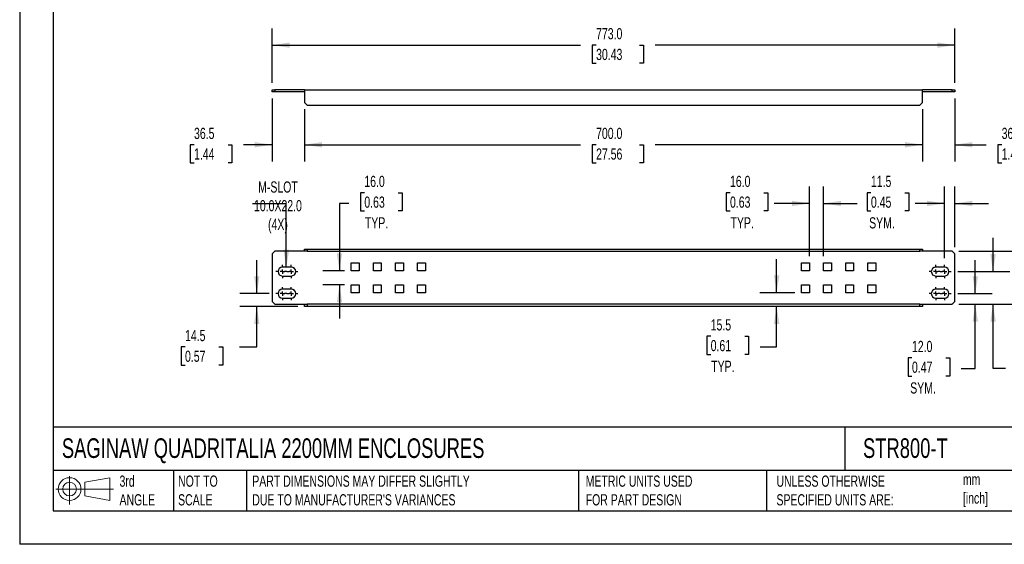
# Model space of a CAD drawing. Header units: millimetres. Extents: x 0 to 1676, y 0 to 1295.
# Tile 1 of 3: x 0 to 1115, y 0 to 595. Entities that reach past the tile are written whole.
import ezdxf

# ---------------------------------------------------------------- set-up
doc = ezdxf.new("R2010")
doc.units = ezdxf.units.MM
doc.header["$LTSCALE"] = 6
doc.linetypes.add('CENTERX2', pattern=[20.32, 12.7, -2.54, 2.54, -2.54])
doc.layers.add('CENTER', color=40, linetype='CENTERX2')
doc.layers.add('DIMENSIONS', color=140, linetype='Continuous', lineweight=25)
doc.layers.add('TEXT', color=140, linetype='Continuous', lineweight=25)
doc.styles.add('SLDTEXTSTYLE0', font='TXT', dxfattribs={"width": 0.7})
doc.dimstyles.new('SLDDIMSTYLE0', dxfattribs={"dimtxt": 12.948047, "dimasz": 19.812, "dimexe": 0, "dimexo": 0.0625, "dimgap": 3.237012, "dimtad": 0, "dimtih": 1, "dimtoh": 1, "dimdec": 1, "dimrnd": 1e-09, "dimzin": 4, "dimdsep": 46, "dimtxsty": 'SLDTEXTSTYLE0', "dimsah": 1, "dimcen": 0.09, "dimadec": 0, "dimazin": 1, "dimtfac": 1, "dimtdec": 1, "dimtmove": 0, "dimatfit": 0, "dimfxl": 0, "dimfrac": 2, "dimtolj": 1, "dimtzin": 12, "dimarcsym": 0})
doc.dimstyles.new('SLDDIMSTYLE1', dxfattribs={"dimtxt": 12.948047, "dimasz": 19.812, "dimexe": 0, "dimexo": 0.0625, "dimgap": 3.237012, "dimtad": 0, "dimtih": 1, "dimtoh": 1, "dimdec": 1, "dimrnd": 1e-09, "dimzin": 12, "dimdsep": 46, "dimtxsty": 'SLDTEXTSTYLE0', "dimsah": 1, "dimcen": 0.09, "dimadec": 0, "dimazin": 3, "dimtfac": 1, "dimtdec": 1, "dimtmove": 0, "dimatfit": 0, "dimfxl": 0, "dimfrac": 2, "dimtolj": 1, "dimtzin": 12, "dimarcsym": 0})
doc.dimstyles.new('SLDDIMSTYLE2', dxfattribs={"dimtxt": 0.18, "dimasz": 19.812, "dimexe": 0, "dimexo": 0.0625, "dimgap": 0, "dimtad": 0, "dimtih": 1, "dimtoh": 1, "dimdec": 0, "dimrnd": 1e-09, "dimzin": 0, "dimdsep": 46, "dimtxsty": 'Standard', "dimsah": 1, "dimcen": 0.09, "dimadec": 0, "dimazin": 0, "dimtfac": 19.812, "dimtdec": 0, "dimtofl": 0, "dimtmove": 0, "dimatfit": 3, "dimfxl": 0, "dimfrac": 2, "dimtolj": 1, "dimtzin": 0, "dimarcsym": 0})
doc.dimstyles.new('SLDDIMSTYLE3', dxfattribs={"dimtxt": 12.948047, "dimasz": 19.812, "dimexe": 0, "dimexo": 0.0625, "dimgap": 3.237012, "dimtad": 0, "dimtih": 1, "dimtoh": 1, "dimdec": 1, "dimrnd": 1e-09, "dimzin": 4, "dimdsep": 46, "dimtxsty": 'SLDTEXTSTYLE0', "dimsah": 1, "dimcen": 0.09, "dimadec": 0, "dimazin": 1, "dimtfac": 1, "dimtdec": 1, "dimtofl": 0, "dimtmove": 0, "dimatfit": 3, "dimfxl": 0, "dimfrac": 2, "dimtolj": 1, "dimtzin": 12, "dimarcsym": 0})

# ---------------------------------------------------------------- blocks, each defined once
blk = doc.blocks.new('Block11')
at = {"color": 7, "linetype": 'Continuous', "lineweight": 18}
for p, q in [((15.5, 31.9), (15.5, 0)), ((32.9, 25), (61.1, 30.2)), ((32.9, 9.6), (32.9, 25)), ((61.1, 30.2), (61.1, 4.4)), ((0, 17.3), (65.2, 17.3)), ((32.9, 9.6), (61.1, 4.4))]:
    blk.add_line(p, q, dxfattribs=at)
for radius in [12.9, 7.71]:
    blk.add_circle((15.5, 17.3), radius, dxfattribs=at)
blk = doc.blocks.new('Block12')
at = {"color": 7, "linetype": 'Continuous'}
blk.add_blockref('Block11', (0, 0), dxfattribs=at)
blk = doc.blocks.new('_D_15')
at = {"layer": 'DIMENSIONS'}
for p, q in [((268.6, 284.1), (268.6, 322.2)), ((282.5, 284.1), (249.5, 284.1)), ((315, 269.6), (249.5, 269.6)), ((268.6, 223.7), (268.6, 269.6)), ((187.3, 223.7), (182.9, 223.7)), ((182.9, 223.7), (182.9, 203.1)), ((225.7, 223.7), (230.1, 223.7)), ((230.1, 223.7), (230.1, 203.1)), ((249.1, 223.7), (268.6, 223.7)), ((182.9, 203.1), (187.3, 203.1)), ((230.1, 203.1), (225.7, 203.1))]:
    blk.add_line(p, q, dxfattribs=at)
for points in [[(268.6, 284.1), (271.6, 303.9), (265.5, 303.9)], [(268.6, 269.6), (265.5, 249.8), (271.6, 249.8)]]:
    blk.add_solid(points, dxfattribs=at)
at = {"layer": 'DIMENSIONS', "char_height": 12.7, "attachment_point": 1, "style": 'SLDTEXTSTYLE0'}
for s, insert in [('14.5', (187.3, 243)), ('0.57', (187.3, 219.5))]:
    blk.add_mtext(s, dxfattribs=dict(at, insert=insert))
blk = doc.blocks.new('_D_16')
at = {"layer": 'DIMENSIONS'}
for p, q in [((390.4, 398.4), (386, 398.4)), ((386, 398.4), (386, 377.8)), ((428.8, 398.4), (433.2, 398.4)), ((433.2, 398.4), (433.2, 377.8)), ((373, 386.3), (362.2, 386.3)), ((362.2, 386.3), (362.2, 310.1)), ((386, 377.8), (390.4, 377.8)), ((433.2, 377.8), (428.8, 377.8)), ((368, 310.1), (343.2, 310.1)), ((368, 294.1), (343.2, 294.1)), ((362.2, 294.1), (362.2, 256))]:
    blk.add_line(p, q, dxfattribs=at)
for points in [[(362.2, 310.1), (365.3, 329.9), (359.2, 329.9)], [(362.2, 294.1), (359.2, 274.3), (365.3, 274.3)]]:
    blk.add_solid(points, dxfattribs=at)
at = {"layer": 'DIMENSIONS', "char_height": 12.7, "attachment_point": 1, "style": 'SLDTEXTSTYLE0'}
for s, insert in [('16.0', (390.4, 417.7)), ('0.63', (390.4, 394.2)), ('TYP.', (391, 370.7))]:
    blk.add_mtext(s, dxfattribs=dict(at, insert=insert))
blk = doc.blocks.new('_D_17')
at = {"layer": 'DIMENSIONS'}
for p, q in [((894.6, 326.7), (894.6, 405.4)), ((910.6, 326.7), (910.6, 405.4)), ((804.6, 398.4), (800.2, 398.4)), ((800.2, 398.4), (800.2, 377.8)), ((843, 398.4), (847.4, 398.4)), ((847.4, 398.4), (847.4, 377.8)), ((894.6, 386.3), (854.6, 386.3)), ((910.6, 386.3), (948.7, 386.3)), ((800.2, 377.8), (804.6, 377.8)), ((847.4, 377.8), (843, 377.8))]:
    blk.add_line(p, q, dxfattribs=at)
for points in [[(894.6, 386.3), (874.8, 389.4), (874.8, 383.3)], [(910.6, 386.3), (930.4, 383.3), (930.4, 389.4)]]:
    blk.add_solid(points, dxfattribs=at)
at = {"layer": 'DIMENSIONS', "char_height": 12.7, "attachment_point": 1, "style": 'SLDTEXTSTYLE0'}
for s, insert in [('16.0', (804.6, 417.7)), ('0.63', (804.6, 394.2)), ('TYP.', (805.2, 370.7))]:
    blk.add_mtext(s, dxfattribs=dict(at, insert=insert))
blk = doc.blocks.new('_D_18')
at = {"layer": 'DIMENSIONS'}
for p, q in [((857.4, 285.1), (857.4, 323.2)), ((878, 285.1), (838.4, 285.1)), ((857.4, 223.7), (857.4, 269.6)), ((782.7, 235.8), (778.3, 235.8)), ((778.3, 235.8), (778.3, 215.3)), ((821.2, 235.8), (825.5, 235.8)), ((825.5, 235.8), (825.5, 215.3)), ((838.6, 223.7), (857.4, 223.7)), ((778.3, 215.3), (782.7, 215.3)), ((825.5, 215.3), (821.2, 215.3))]:
    blk.add_line(p, q, dxfattribs=at)
for points in [[(857.4, 285.1), (860.5, 304.9), (854.4, 304.9)], [(857.4, 269.6), (854.4, 249.8), (860.5, 249.8)]]:
    blk.add_solid(points, dxfattribs=at)
at = {"layer": 'DIMENSIONS', "char_height": 12.7, "attachment_point": 1, "style": 'SLDTEXTSTYLE0'}
for s, insert in [('15.5', (782.7, 255.1)), ('0.61', (782.7, 231.6)), ('TYP.', (783.3, 208.1))]:
    blk.add_mtext(s, dxfattribs=dict(at, insert=insert))
blk = doc.blocks.new('_D_19')
at = {"layer": 'DIMENSIONS'}
for p, q in [((1047.6, 324.3), (1047.6, 405.4)), ((1059.1, 336.7), (1059.1, 405.4)), ((964.2, 398.4), (959.8, 398.4)), ((959.8, 398.4), (959.8, 377.8)), ((1002.7, 398.4), (1007, 398.4)), ((1007, 398.4), (1007, 377.8)), ((1047.6, 386.3), (1014.3, 386.3)), ((1059.1, 386.3), (1097.2, 386.3)), ((959.8, 377.8), (964.2, 377.8)), ((1007, 377.8), (1002.7, 377.8))]:
    blk.add_line(p, q, dxfattribs=at)
for points in [[(1047.6, 386.3), (1027.8, 389.4), (1027.8, 383.3)], [(1059.1, 386.3), (1078.9, 383.3), (1078.9, 389.4)]]:
    blk.add_solid(points, dxfattribs=at)
at = {"layer": 'DIMENSIONS', "char_height": 12.7, "attachment_point": 1, "style": 'SLDTEXTSTYLE0'}
for s, insert in [('11.5', (964.2, 417.7)), ('0.45', (964.2, 394.2)), ('SYM.', (962.2, 370.7))]:
    blk.add_mtext(s, dxfattribs=dict(at, insert=insert))
blk = doc.blocks.new('_D_20')
at = {"layer": 'DIMENSIONS'}
for p, q in [((1149.6, 332.1), (1149.6, 370.2)), ((1063.7, 332.1), (1168.6, 332.1)), ((1130.3, 302), (1126, 302)), ((1126, 302), (1126, 281.4)), ((1168.8, 302), (1173.2, 302)), ((1173.2, 302), (1173.2, 281.4)), ((1126, 281.4), (1130.3, 281.4)), ((1173.2, 281.4), (1168.8, 281.4)), ((1063.7, 272.1), (1168.6, 272.1)), ((1149.6, 272.1), (1149.6, 234))]:
    blk.add_line(p, q, dxfattribs=at)
for points in [[(1149.6, 332.1), (1152.6, 351.9), (1146.5, 351.9)], [(1149.6, 272.1), (1146.5, 252.3), (1152.6, 252.3)]]:
    blk.add_solid(points, dxfattribs=at)
at = {"layer": 'DIMENSIONS', "char_height": 12.7, "attachment_point": 1, "style": 'SLDTEXTSTYLE0'}
for s, insert in [('60.0', (1130.3, 321.3)), ('2.36', (1130.3, 297.8))]:
    blk.add_mtext(s, dxfattribs=dict(at, insert=insert))
blk = doc.blocks.new('_D_21')
at = {"layer": 'DIMENSIONS'}
for p, q in [((1082.4, 284.1), (1082.4, 322.2)), ((1062.8, 284.1), (1101.5, 284.1)), ((1063.7, 272.1), (1101.5, 272.1)), ((1082.4, 199.2), (1082.4, 272.1)), ((1010.7, 211.3), (1006.4, 211.3)), ((1006.4, 211.3), (1006.4, 190.7)), ((1049.2, 211.3), (1053.5, 211.3)), ((1053.5, 211.3), (1053.5, 190.7)), ((1006.4, 190.7), (1010.7, 190.7)), ((1053.5, 190.7), (1049.2, 190.7)), ((1066.6, 199.2), (1082.4, 199.2))]:
    blk.add_line(p, q, dxfattribs=at)
for points in [[(1082.4, 284.1), (1085.5, 303.9), (1079.4, 303.9)], [(1082.4, 272.1), (1079.4, 252.3), (1085.5, 252.3)]]:
    blk.add_solid(points, dxfattribs=at)
at = {"layer": 'DIMENSIONS', "char_height": 12.7, "attachment_point": 1, "style": 'SLDTEXTSTYLE0'}
for s, insert in [('12.0', (1010.7, 230.6)), ('0.47', (1010.7, 207.1)), ('SYM.', (1008.7, 183.6))]:
    blk.add_mtext(s, dxfattribs=dict(at, insert=insert))
blk = doc.blocks.new('_D_22')
at = {"layer": 'DIMENSIONS'}
for p, q in [((1102.5, 309.1), (1102.5, 347.2)), ((1062.8, 309.1), (1121.6, 309.1)), ((1063.7, 272.1), (1121.6, 272.1)), ((1102.5, 199.2), (1102.5, 272.1)), ((1133.9, 211.3), (1129.5, 211.3)), ((1129.5, 211.3), (1129.5, 190.7)), ((1172.3, 211.3), (1176.7, 211.3)), ((1176.7, 211.3), (1176.7, 190.7)), ((1116.5, 199.2), (1102.5, 199.2)), ((1129.5, 190.7), (1133.9, 190.7)), ((1176.7, 190.7), (1172.3, 190.7))]:
    blk.add_line(p, q, dxfattribs=at)
for points in [[(1102.5, 309.1), (1105.6, 328.9), (1099.5, 328.9)], [(1102.5, 272.1), (1099.5, 252.3), (1105.6, 252.3)]]:
    blk.add_solid(points, dxfattribs=at)
at = {"layer": 'DIMENSIONS', "char_height": 12.7, "attachment_point": 1, "style": 'SLDTEXTSTYLE0'}
for s, insert in [('37.0', (1133.9, 230.6)), ('1.46', (1133.9, 207.1)), ('SYM.', (1131.9, 183.6))]:
    blk.add_mtext(s, dxfattribs=dict(at, insert=insert))
blk = doc.blocks.new('SW_CENTERMARKSYMBOL_8')
at = {"layer": 'CENTER', "color": 0}
for p, q in [((-5.08, 0), (-7.54, 0)), ((0, 0), (-2.54, 0)), ((0, 5.08), (0, 7.54)), ((0, 0), (0, 2.54)), ((0, 0), (0, -2.54)), ((0, 0), (2.54, 0)), ((5.08, 0), (7.54, 0)), ((0, -5.08), (0, -7.54))]:
    blk.add_line(p, q, dxfattribs=at)
blk = doc.blocks.new('SW_CENTERMARKSYMBOL_9')
at = {"layer": 'CENTER', "color": 0}
for p, q in [((-5.08, 0), (-7.54, 0)), ((0, 0), (-2.54, 0)), ((0, 5.08), (0, 7.54)), ((0, 0), (0, 2.54)), ((0, 0), (0, -2.54)), ((0, 0), (2.54, 0)), ((5.08, 0), (7.54, 0)), ((0, -5.08), (0, -7.54))]:
    blk.add_line(p, q, dxfattribs=at)
blk = doc.blocks.new('SW_CENTERMARKSYMBOL_10')
at = {"layer": 'CENTER', "color": 0}
for p, q in [((-5.08, 0), (-7.54, 0)), ((0, 0), (-2.54, 0)), ((0, 5.08), (0, 7.54)), ((0, 0), (0, 2.54)), ((0, 0), (0, -2.54)), ((0, 0), (2.54, 0)), ((5.08, 0), (7.54, 0)), ((0, -5.08), (0, -7.54))]:
    blk.add_line(p, q, dxfattribs=at)
blk = doc.blocks.new('SW_CENTERMARKSYMBOL_11')
at = {"layer": 'CENTER', "color": 0}
for p, q in [((-5.08, 0), (-7.54, 0)), ((0, 0), (-2.54, 0)), ((0, 5.08), (0, 7.54)), ((0, 0), (0, 2.54)), ((0, 0), (0, -2.54)), ((0, 0), (2.54, 0)), ((5.08, 0), (7.54, 0)), ((0, -5.08), (0, -7.54))]:
    blk.add_line(p, q, dxfattribs=at)
blk = doc.blocks.new('SW_CENTERMARKSYMBOL_12')
at = {"layer": 'CENTER', "color": 0}
for p, q in [((-5.08, 0), (-7.54, 0)), ((0, 0), (-2.54, 0)), ((0, 5.08), (0, 7.54)), ((0, 0), (0, 2.54)), ((0, 0), (0, -2.54)), ((0, 0), (2.54, 0)), ((5.08, 0), (7.54, 0)), ((0, -5.08), (0, -7.54))]:
    blk.add_line(p, q, dxfattribs=at)
blk = doc.blocks.new('SW_CENTERMARKSYMBOL_13')
at = {"layer": 'CENTER', "color": 0}
for p, q in [((-5.08, 0), (-7.54, 0)), ((0, 0), (-2.54, 0)), ((0, 5.08), (0, 7.54)), ((0, 0), (0, 2.54)), ((0, 0), (0, -2.54)), ((0, 0), (2.54, 0)), ((5.08, 0), (7.54, 0)), ((0, -5.08), (0, -7.54))]:
    blk.add_line(p, q, dxfattribs=at)
blk = doc.blocks.new('SW_CENTERMARKSYMBOL_14')
at = {"layer": 'CENTER', "color": 0}
for p, q in [((-5.08, 0), (-7.54, 0)), ((0, 0), (-2.54, 0)), ((0, 5.08), (0, 7.54)), ((0, 0), (0, 2.54)), ((0, 0), (0, -2.54)), ((0, 0), (2.54, 0)), ((5.08, 0), (7.54, 0)), ((0, -5.08), (0, -7.54))]:
    blk.add_line(p, q, dxfattribs=at)
blk = doc.blocks.new('SW_CENTERMARKSYMBOL_15')
at = {"layer": 'CENTER', "color": 0}
for p, q in [((-5.08, 0), (-7.54, 0)), ((0, 0), (-2.54, 0)), ((0, 5.08), (0, 7.54)), ((0, 0), (0, 2.54)), ((0, 0), (0, -2.54)), ((0, 0), (2.54, 0)), ((5.08, 0), (7.54, 0)), ((0, -5.08), (0, -7.54))]:
    blk.add_line(p, q, dxfattribs=at)
blk = doc.blocks.new('_D_23')
at = {"layer": 'DIMENSIONS'}
for p, q in [((1059.1, 505.2), (1059.1, 433.8)), ((1022.6, 493.2), (1022.6, 433.8)), ((1022.6, 452.9), (984.5, 452.9)), ((1059.1, 452.9), (1094.8, 452.9)), ((1112.3, 452.9), (1107.9, 452.9)), ((1107.9, 452.9), (1107.9, 432.3)), ((1150.8, 452.9), (1155.1, 452.9)), ((1155.1, 452.9), (1155.1, 432.3)), ((1107.9, 432.3), (1112.3, 432.3)), ((1155.1, 432.3), (1150.8, 432.3))]:
    blk.add_line(p, q, dxfattribs=at)
for points in [[(1022.6, 452.9), (1002.8, 455.9), (1002.8, 449.8)], [(1059.1, 452.9), (1078.9, 449.8), (1078.9, 455.9)]]:
    blk.add_solid(points, dxfattribs=at)
at = {"layer": 'DIMENSIONS', "char_height": 12.7, "attachment_point": 1, "style": 'SLDTEXTSTYLE0'}
for s, insert in [('36.5', (1112.3, 472.1)), ('1.44', (1112.3, 448.7))]:
    blk.add_mtext(s, dxfattribs=dict(at, insert=insert))
blk = doc.blocks.new('_D_24')
at = {"layer": 'DIMENSIONS'}
for p, q in [((322.6, 493.2), (322.6, 433.8)), ((1022.6, 493.2), (1022.6, 433.8)), ((322.6, 452.9), (635.4, 452.9)), ((652.9, 452.9), (648.6, 452.9)), ((648.6, 452.9), (648.6, 432.3)), ((702.2, 452.9), (706.5, 452.9)), ((706.5, 452.9), (706.5, 432.3)), ((1022.6, 452.9), (719.7, 452.9)), ((648.6, 432.3), (652.9, 432.3)), ((706.5, 432.3), (702.2, 432.3))]:
    blk.add_line(p, q, dxfattribs=at)
for points in [[(322.6, 452.9), (342.4, 449.8), (342.4, 455.9)], [(1022.6, 452.9), (1002.8, 455.9), (1002.8, 449.8)]]:
    blk.add_solid(points, dxfattribs=at)
at = {"layer": 'DIMENSIONS', "char_height": 12.7, "attachment_point": 1, "style": 'SLDTEXTSTYLE0'}
for s, insert in [('700.0', (652.9, 472.1)), ('27.56', (652.9, 448.7))]:
    blk.add_mtext(s, dxfattribs=dict(at, insert=insert))
blk = doc.blocks.new('_D_25')
at = {"layer": 'DIMENSIONS'}
for p, q in [((286.1, 505.2), (286.1, 433.8)), ((322.6, 493.2), (322.6, 433.8)), ((197.5, 452.9), (193.1, 452.9)), ((193.1, 452.9), (193.1, 432.3)), ((236, 452.9), (240.3, 452.9)), ((240.3, 452.9), (240.3, 432.3)), ((286.1, 452.9), (253.5, 452.9)), ((322.6, 452.9), (360.7, 452.9)), ((193.1, 432.3), (197.5, 432.3)), ((240.3, 432.3), (236, 432.3))]:
    blk.add_line(p, q, dxfattribs=at)
for points in [[(286.1, 452.9), (266.3, 455.9), (266.3, 449.8)], [(322.6, 452.9), (342.4, 449.8), (342.4, 455.9)]]:
    blk.add_solid(points, dxfattribs=at)
at = {"layer": 'DIMENSIONS', "char_height": 12.7, "attachment_point": 1, "style": 'SLDTEXTSTYLE0'}
for s, insert in [('36.5', (197.5, 472.1)), ('1.44', (197.5, 448.7))]:
    blk.add_mtext(s, dxfattribs=dict(at, insert=insert))
blk = doc.blocks.new('_D_26')
at = {"layer": 'DIMENSIONS'}
for p, q in [((286.1, 522.9), (286.1, 584.8)), ((1059.1, 522.9), (1059.1, 584.8)), ((286.1, 565.8), (635.4, 565.8)), ((652.9, 565.8), (648.6, 565.8)), ((648.6, 565.8), (648.6, 545.2)), ((702.2, 565.8), (706.5, 565.8)), ((706.5, 565.8), (706.5, 545.2)), ((1059.1, 565.8), (719.7, 565.8)), ((648.6, 545.2), (652.9, 545.2)), ((706.5, 545.2), (702.2, 545.2))]:
    blk.add_line(p, q, dxfattribs=at)
for points in [[(286.1, 565.8), (305.9, 562.7), (305.9, 568.8)], [(1059.1, 565.8), (1039.3, 568.8), (1039.3, 562.7)]]:
    blk.add_solid(points, dxfattribs=at)
at = {"layer": 'DIMENSIONS', "char_height": 12.7, "attachment_point": 1, "style": 'SLDTEXTSTYLE0'}
for s, insert in [('773.0', (652.9, 585.1)), ('30.43', (652.9, 561.6))]:
    blk.add_mtext(s, dxfattribs=dict(at, insert=insert))

msp = doc.modelspace()

# ---------------------------------------------------------------- linework, layer by layer
at = {"color": 7, "linetype": 'Continuous'}
for p in [(0.01, 1295.42), (1676.41, 0.02)]:
    msp.add_line(p, (0.01, 0.02), dxfattribs=at)
for p, q in [((286.13, 512.79), (286.13, 515.29)), ((286.13, 515.29), (289.13, 515.29)), ((289.13, 515.29), (289.13, 512.79)), ((322.63, 515.29), (289.13, 515.29)), ((322.63, 515.29), (322.63, 500.79)), ((322.63, 515.29), (1022.63, 515.29)), ((1022.63, 500.79), (1022.63, 515.29)), ((1056.13, 515.29), (1022.63, 515.29)), ((1056.13, 512.79), (1056.13, 515.29)), ((1056.13, 515.29), (1059.13, 515.29)), ((1059.13, 515.29), (1059.13, 512.79)), ((289.13, 512.79), (286.13, 512.79)), ((322.63, 512.79), (289.13, 512.79)), ((1056.13, 512.79), (1022.63, 512.79)), ((1059.13, 512.79), (1056.13, 512.79)), ((322.63, 500.79), (325.63, 497.79)), ((325.63, 497.79), (1019.63, 497.79)), ((1019.63, 497.79), (1022.63, 500.79)), ((322.63, 332.11), (322.63, 334.61)), ((322.63, 334.61), (325.63, 334.61)), ((325.63, 334.61), (325.63, 332.11)), ((325.63, 334.61), (1019.63, 334.61)), ((1019.63, 332.11), (1019.63, 334.61)), ((1019.63, 334.61), (1022.63, 334.61)), ((1022.63, 334.61), (1022.63, 332.11)), ((289.13, 332.11), (286.13, 329.11)), ((286.13, 329.11), (286.13, 275.11)), ((322.63, 332.11), (289.13, 332.11)), ((325.63, 332.11), (322.63, 332.11)), ((322.63, 332.11), (322.63, 332.11)), ((325.63, 332.11), (1019.63, 332.11)), ((1022.63, 332.11), (1019.63, 332.11)), ((1056.13, 332.11), (1022.63, 332.11)), ((1022.63, 332.11), (1022.63, 332.11)), ((1059.13, 329.11), (1056.13, 332.11)), ((1059.13, 275.11), (1059.13, 329.11)), ((307.63, 314.11), (297.63, 314.11)), ((375.63, 310.11), (375.63, 319.11)), ((375.63, 319.11), (384.63, 319.11)), ((384.63, 319.11), (384.63, 310.11)), ((400.63, 310.11), (400.63, 319.11)), ((400.63, 319.11), (409.63, 319.11)), ((409.63, 319.11), (409.63, 310.11)), ((425.63, 310.11), (425.63, 319.11)), ((425.63, 319.11), (434.63, 319.11)), ((434.63, 319.11), (434.63, 310.11)), ((450.63, 319.11), (459.63, 319.11)), ((450.63, 310.11), (450.63, 319.11)), ((459.63, 319.11), (459.63, 310.11)), ((885.63, 319.11), (894.63, 319.11)), ((885.63, 310.11), (885.63, 319.11)), ((894.63, 319.11), (894.63, 310.11)), ((910.63, 319.11), (919.63, 319.11)), ((910.63, 310.11), (910.63, 319.11)), ((919.63, 319.11), (919.63, 310.11)), ((935.63, 319.11), (944.63, 319.11)), ((935.63, 310.11), (935.63, 319.11)), ((944.63, 319.11), (944.63, 310.11)), ((960.63, 319.11), (969.63, 319.11)), ((960.63, 310.11), (960.63, 319.11)), ((969.63, 319.11), (969.63, 310.11)), ((1047.63, 314.11), (1037.63, 314.11)), ((297.63, 304.11), (307.63, 304.11)), ((384.63, 310.11), (375.63, 310.11)), ((409.63, 310.11), (400.63, 310.11)), ((434.63, 310.11), (425.63, 310.11)), ((459.63, 310.11), (450.63, 310.11)), ((894.63, 310.11), (885.63, 310.11)), ((919.63, 310.11), (910.63, 310.11)), ((944.63, 310.11), (935.63, 310.11)), ((969.63, 310.11), (960.63, 310.11)), ((1037.63, 304.11), (1047.63, 304.11)), ((375.63, 285.11), (375.63, 294.11)), ((375.63, 294.11), (384.63, 294.11)), ((384.63, 294.11), (384.63, 285.11)), ((400.63, 285.11), (400.63, 294.11)), ((400.63, 294.11), (409.63, 294.11)), ((409.63, 294.11), (409.63, 285.11)), ((425.63, 285.11), (425.63, 294.11)), ((425.63, 294.11), (434.63, 294.11)), ((434.63, 294.11), (434.63, 285.11)), ((450.63, 285.11), (450.63, 294.11)), ((450.63, 294.11), (459.63, 294.11)), ((459.63, 294.11), (459.63, 285.11)), ((885.63, 294.11), (894.63, 294.11)), ((885.63, 285.11), (885.63, 294.11)), ((894.63, 294.11), (894.63, 285.11)), ((910.63, 294.11), (919.63, 294.11)), ((910.63, 285.11), (910.63, 294.11)), ((919.63, 294.11), (919.63, 285.11)), ((935.63, 294.11), (944.63, 294.11)), ((935.63, 285.11), (935.63, 294.11)), ((944.63, 294.11), (944.63, 285.11)), ((960.63, 294.11), (969.63, 294.11)), ((960.63, 285.11), (960.63, 294.11)), ((969.63, 294.11), (969.63, 285.11)), ((307.63, 289.11), (297.63, 289.11)), ((297.63, 279.11), (307.63, 279.11)), ((384.63, 285.11), (375.63, 285.11)), ((409.63, 285.11), (400.63, 285.11)), ((434.63, 285.11), (425.63, 285.11)), ((459.63, 285.11), (450.63, 285.11)), ((894.63, 285.11), (885.63, 285.11)), ((919.63, 285.11), (910.63, 285.11)), ((944.63, 285.11), (935.63, 285.11)), ((969.63, 285.11), (960.63, 285.11)), ((1047.63, 289.11), (1037.63, 289.11)), ((1037.63, 279.11), (1047.63, 279.11)), ((286.13, 275.11), (289.13, 272.11)), ((289.13, 272.11), (322.63, 272.11)), ((322.63, 269.61), (322.63, 272.11)), ((322.63, 272.11), (325.63, 272.11)), ((322.63, 272.11), (322.63, 272.11)), ((325.63, 269.61), (322.63, 269.61)), ((325.63, 272.11), (325.63, 269.61)), ((1019.63, 272.11), (325.63, 272.11)), ((1019.63, 269.61), (325.63, 269.61)), ((1019.63, 269.61), (1019.63, 272.11)), ((1019.63, 272.11), (1022.63, 272.11)), ((1022.63, 269.61), (1019.63, 269.61)), ((1022.63, 272.11), (1022.63, 269.61)), ((1022.63, 272.11), (1056.13, 272.11)), ((1022.63, 272.11), (1022.63, 272.11)), ((1056.13, 272.11), (1059.13, 275.11))]:
    msp.add_line(p, q)
for centre, start, end in [((297.63, 309.11), 90, 270), ((307.63, 309.11), 270, 90), ((1037.63, 309.11), 90, 270), ((1047.63, 309.11), 270, 90), ((297.63, 284.11), 90, 270), ((307.63, 284.11), 270, 90), ((1037.63, 284.11), 90, 270), ((1047.63, 284.11), 270, 90)]:
    msp.add_arc(centre, 5, start, end)
at = {"layer": 'TEXT'}
for p, q in [((38.1, 1257.3), (38.1, 38.1)), ((1638.3, 132.76), (38.1, 132.76)), ((934.55, 132.76), (934.55, 83.82)), ((1638.3, 83.82), (38.1, 83.82)), ((174.27, 83.82), (174.27, 38.1)), ((257.02, 83.82), (257.02, 38.1)), ((632.91, 83.82), (632.91, 38.1)), ((845.99, 83.82), (845.99, 38.1)), ((38.1, 38.1), (1638.3, 38.1))]:
    msp.add_line(p, q, dxfattribs=at)

# ---------------------------------------------------------------- block references
at = {"layer": 'CENTER'}
for name, p in [('SW_CENTERMARKSYMBOL_12', (297.63, 309.11)), ('SW_CENTERMARKSYMBOL_13', (307.63, 309.11)), ('SW_CENTERMARKSYMBOL_8', (1037.63, 309.11)), ('SW_CENTERMARKSYMBOL_9', (1047.63, 309.11)), ('SW_CENTERMARKSYMBOL_14', (297.63, 284.11)), ('SW_CENTERMARKSYMBOL_15', (307.63, 284.11)), ('SW_CENTERMARKSYMBOL_10', (1037.63, 284.11)), ('SW_CENTERMARKSYMBOL_11', (1047.63, 284.11))]:
    msp.add_blockref(name, p, dxfattribs=at)
at = {"layer": 'TEXT'}
msp.add_blockref('Block12', (41.03, 45.32), dxfattribs=at)

# ---------------------------------------------------------------- texts
at = {"layer": 'DIMENSIONS', "insert": (292.55, 411.34), "char_height": 12.7, "attachment_point": 2, "style": 'SLDTEXTSTYLE0'}
msp.add_mtext('M-SLOT^J10.0X22.0^J(4X)', dxfattribs=at)
at = {"layer": 'TEXT', "attachment_point": 1, "style": 'SLDTEXTSTYLE0'}
for s, insert, char_height in [('SAGINAW QUADRITALIA 2200MM ENCLOSURES', (47.79, 120.14), 22.225), ('STR800-T', (955.25, 120.14), 22.225), ('3rd^JANGLE', (113.1, 77.98), 12.7), ('NOT TO^JSCALE', (179.44, 77.98), 12.7), ("PART DIMENSIONS MAY DIFFER SLIGHTLY ^JDUE TO MANUFACTURER'S VARIANCES", (263.48, 77.98), 12.7), ('METRIC UNITS USED ^JFOR PART DESIGN', (641.12, 77.98), 12.7), ('UNLESS OTHERWISE ^JSPECIFIED UNITS ARE:', (857.21, 77.98), 12.7), ('mm^J[inch]', (1068.38, 79.97), 12.7)]:
    msp.add_mtext(s, dxfattribs=dict(at, insert=insert, char_height=char_height))

# ---------------------------------------------------------------- dimensions: what is measured, and where the dimension line sits
at = {"layer": 'DIMENSIONS'}
for base, p1, p2, dimstyle, picture, middle in [((1059.13, 565.79), (286.13, 515.29), (1059.13, 515.29), 'SLDDIMSTYLE3', '_D_26', (677.56, 565.79)), ((286.13, 452.87), (322.63, 500.79), (286.13, 512.79), 'SLDDIMSTYLE1', '_D_25', (216.72, 452.87)), ((1059.13, 452.87), (1022.63, 500.79), (1059.13, 512.79), 'SLDDIMSTYLE1', '_D_23', (1131.53, 452.87)), ((322.63, 452.87), (1022.63, 500.79), (322.63, 500.79), 'SLDDIMSTYLE3', '_D_24', (677.56, 452.87))]:
    dim = msp.add_linear_dim(base=base, p1=p1, p2=p2, dimstyle=dimstyle, dxfattribs=at)
    dim.commit()
    dim.dimension.update_dxf_attribs({"geometry": picture, "text_midpoint": middle, "dimtype": 160})
for base, p1, p2, angle, text, dimstyle, picture, middle in [((362.25, 294.11), (375.63, 310.11), (375.63, 294.11), 90, '<>\\PTYP.', 'SLDDIMSTYLE0', '_D_16', (362.25, 386.31)), ((1102.52, 272.11), (1055.17, 309.11), (1056.13, 272.11), 270.00016, '<>\\PSYM.', 'SLDDIMSTYLE0', '_D_22', (1102.52, 199.21)), ((857.41, 269.61), (885.63, 285.11), (1022.63, 269.61), 90, '<>\\PTYP.', 'SLDDIMSTYLE1', '_D_18', (857.41, 223.72)), ((1082.44, 272.11), (1055.17, 284.11), (1056.13, 272.11), 270.00016, '<>\\PSYM.', 'SLDDIMSTYLE0', '_D_21', (1082.44, 199.21))]:
    dim = msp.add_linear_dim(base=base, p1=p1, p2=p2, angle=angle, text=text, dimstyle=dimstyle, dxfattribs=at)
    dim.commit()
    dim.dimension.update_dxf_attribs({"geometry": picture, "text_midpoint": middle, "dimtype": 160})
for base, p1, p2, text, dimstyle, picture, middle in [((894.63, 386.31), (910.63, 319.11), (894.63, 319.11), '<>\\PTYP.', 'SLDDIMSTYLE0', '_D_17', (823.79, 386.31)), ((1047.63, 386.31), (1059.13, 329.11), (1047.63, 316.65), '<>\\PSYM.', 'SLDDIMSTYLE1', '_D_19', (983.42, 386.31))]:
    dim = msp.add_linear_dim(base=base, p1=p1, p2=p2, text=text, dimstyle=dimstyle, dxfattribs=at)
    dim.commit()
    dim.dimension.update_dxf_attribs({"geometry": picture, "text_midpoint": middle, "dimtype": 160})
for base, p1, p2, angle, dimstyle, picture, middle in [((1149.58, 272.11), (1056.13, 332.11), (1056.13, 272.11), 270.00016, 'SLDDIMSTYLE0', '_D_20', (1149.58, 302.02)), ((268.59, 269.61), (290.09, 284.11), (322.63, 269.61), 90, 'SLDDIMSTYLE1', '_D_15', (268.59, 223.72))]:
    dim = msp.add_linear_dim(base=base, p1=p1, p2=p2, angle=angle, dimstyle=dimstyle, dxfattribs=at)
    dim.commit()
    dim.dimension.update_dxf_attribs({"geometry": picture, "text_midpoint": middle, "dimtype": 160})

# ---------------------------------------------------------------- leaders
msp.add_leader([(302.01, 314.11), (302, 385.74), (263.9, 385.74)], dimstyle='SLDDIMSTYLE2', dxfattribs=at)

doc.saveas('drawing.dxf')
